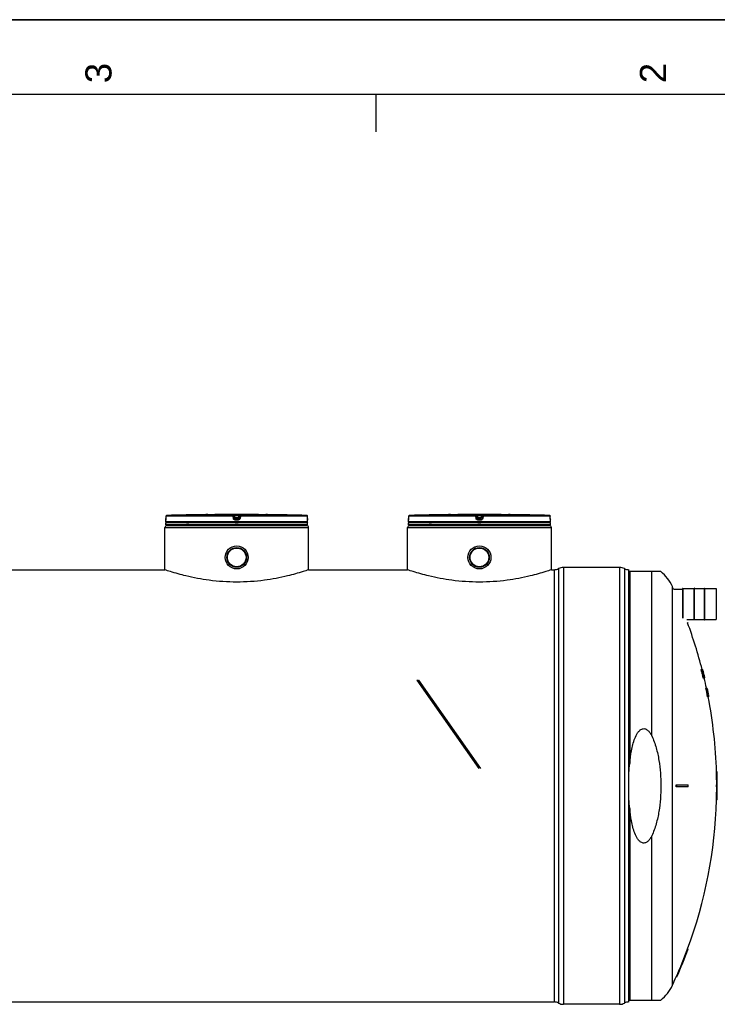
# Model space of a CAD drawing. Header units: millimetres. Extents: x 0 to 594, y 0 to 420.
# Tile 29 of 42: x 398 to 491, y 288 to 420. Entities that reach past the tile are written whole.
import ezdxf

# ---------------------------------------------------------------- set-up
doc = ezdxf.new("R2010")
doc.units = ezdxf.units.MM
doc.header["$LTSCALE"] = 32.67
doc.layers.get('0').update_dxf_attribs({"linetype": 'CONTINUOUS'})
for name, color, linetype in [('01_GLOBAL', 7, 'CONTINUOUS'), ('AXES_REF', 7, 'CONTINUOUS'), ('SURFACES', 7, 'CONTINUOUS')]:
    doc.layers.add(name, color=color, linetype=linetype)
doc.styles.add('TEXTSTYLE_2', font='arial.ttf')

# ---------------------------------------------------------------- blocks, each defined once
blk = doc.blocks.new('MARGEA2_BL0', base_point=(296.99996, 210.000076))
at = {"color": 7, "linetype": 'Continuous'}
for p, q in [((594, 420), (-0.000082, 420)), ((594.000002, 420.000076), (0.000002, 420.000076)), ((594.000002, 420.000076), (0.000002, 420.000076)), ((584.000002, 410.000076), (10.000002, 410.000076)), ((445.500002, 410.000076), (445.500002, 405.000076))]:
    blk.add_line(p, q, dxfattribs=at)
at = {"color": 5, "linetype": 'Continuous', "style": 'TEXTSTYLE_2', "oblique": 0.00001872}
for s, p in [('3', (410.125002, 411.500076)), ('2', (484.375002, 411.500076))]:
    blk.add_text(s, height=3.5, rotation=90, dxfattribs=at).set_placement(p)

msp = doc.modelspace()

# ---------------------------------------------------------------- linework, layer by layer
at = {"color": 7, "linetype": 'Continuous'}
for p, q in [((0, 420), (594, 420)), ((417.41, 353.53), (417.4, 353.25)), ((417.4, 353.25), (417.4, 353.22)), ((417.4, 353.22), (417.4, 353.2)), ((417.4, 353.2), (417.4, 353.18)), ((423.01, 353.75), (422.76, 353.75)), ((423.01, 353.75), (423.01, 353.75)), ((423.01, 353.75), (423.01, 353.75)), ((431.02, 353.75), (430.77, 353.75)), ((430.77, 353.75), (430.77, 353.75)), ((436.38, 353.23), (436.38, 353.53)), ((436.38, 353.21), (436.38, 353.24)), ((436.38, 353.19), (436.38, 353.22)), ((436.38, 353.17), (436.38, 353.2)), ((449.91, 353.53), (449.9, 353.25)), ((449.9, 353.25), (449.9, 353.22)), ((449.9, 353.22), (449.9, 353.2)), ((455.51, 353.75), (455.26, 353.75)), ((455.51, 353.75), (455.51, 353.75)), ((455.51, 353.75), (455.51, 353.75)), ((463.52, 353.75), (463.27, 353.75)), ((463.27, 353.75), (463.27, 353.75)), ((468.88, 353.23), (468.88, 353.53)), ((468.88, 353.21), (468.88, 353.24)), ((468.88, 353.19), (468.88, 353.22)), ((468.88, 353.17), (468.88, 353.2)), ((417.39, 352.78), (417.39, 353.03)), ((436.39, 352.65), (417.39, 352.65)), ((417.39, 352.4), (417.39, 352.65)), ((436.39, 352.4), (417.39, 352.4)), ((417.4, 353.18), (417.4, 353.16)), ((417.4, 353.16), (417.4, 353.15)), ((417.4, 353.15), (417.4, 353.13)), ((417.4, 353.13), (417.4, 353.11)), ((417.4, 353.11), (417.4, 353.1)), ((417.4, 353.1), (417.4, 353.09)), ((417.4, 353.09), (417.4, 353.08)), ((417.4, 353.08), (417.4, 353.07)), ((417.44, 352.65), (417.44, 352.66)), ((417.52, 352.28), (417.52, 352.4)), ((417.52, 352.28), (436.27, 352.28)), ((436.27, 352.28), (436.27, 352.4)), ((436.34, 352.65), (436.34, 352.66)), ((436.38, 353.15), (436.38, 353.17)), ((436.38, 353.13), (436.38, 353.15)), ((436.39, 353.11), (436.38, 353.13)), ((436.39, 353.1), (436.39, 353.12)), ((436.39, 353.09), (436.39, 353.1)), ((436.39, 353.06), (436.39, 353.09)), ((436.39, 353.06), (436.39, 353.06)), ((436.39, 352.78), (436.39, 353.03)), ((436.39, 352.4), (436.39, 352.65)), ((449.89, 352.78), (449.89, 353.03)), ((468.89, 352.65), (449.89, 352.65)), ((449.89, 352.4), (449.89, 352.65)), ((468.89, 352.4), (449.89, 352.4)), ((449.9, 353.17), (449.9, 353.15)), ((449.9, 353.15), (449.9, 353.14)), ((449.9, 353.14), (449.9, 353.12)), ((449.9, 353.12), (449.9, 353.11)), ((449.9, 353.11), (449.9, 353.09)), ((449.9, 353.09), (449.9, 353.08)), ((449.9, 353.08), (449.9, 353.07)), ((449.94, 352.65), (449.94, 352.66)), ((450.02, 352.28), (450.02, 352.4)), ((450.02, 352.28), (468.77, 352.28)), ((468.77, 352.28), (468.77, 352.4)), ((468.84, 352.65), (468.84, 352.66)), ((468.88, 353.15), (468.88, 353.17)), ((468.88, 353.13), (468.88, 353.15)), ((468.89, 353.11), (468.88, 353.13)), ((468.89, 353.1), (468.89, 353.12)), ((468.89, 353.09), (468.89, 353.1)), ((468.89, 353.06), (468.89, 353.09)), ((468.89, 353.06), (468.89, 353.06)), ((468.89, 352.78), (468.89, 353.03)), ((468.89, 352.4), (468.89, 352.65)), ((478.14, 346.69), (470.64, 346.69)), ((347.89, 346.38), (417.27, 346.38)), ((436.52, 346.38), (449.77, 346.38)), ((469.02, 346.38), (469.39, 346.38)), ((479.39, 288.53), (479.39, 346.38)), ((483.67, 346.14), (479.39, 346.14)), ((485.39, 343.8), (486.59, 343.8)), ((486.59, 343.87), (486.59, 339.88)), ((486.61, 343.88), (488.13, 343.88)), ((488.18, 343.93), (488.13, 343.93)), ((488.13, 339.66), (488.13, 343.93)), ((488.18, 339.66), (488.18, 343.93)), ((488.18, 343.88), (489.51, 343.88)), ((489.51, 343.93), (489.56, 343.93)), ((489.51, 339.66), (489.51, 343.93)), ((489.56, 339.66), (489.56, 343.93)), ((489.56, 343.88), (491.08, 343.88)), ((491.09, 343.87), (491.09, 339.72)), ((487.18, 339.71), (488.13, 339.71)), ((487.34, 339.26), (487.26, 339.26)), ((488.18, 339.66), (488.13, 339.66)), ((488.18, 339.71), (489.51, 339.71)), ((489.51, 339.66), (489.56, 339.66)), ((489.56, 339.71), (491.08, 339.71)), ((489.09, 333.01), (489.29, 333.01)), ((489.09, 332.99), (489.17, 332.99)), ((489.1, 332.94), (489.18, 332.94)), ((489.12, 332.85), (489.2, 332.85)), ((489.14, 332.75), (489.12, 332.85)), ((489.14, 332.75), (489.22, 332.75)), ((489.16, 332.65), (489.24, 332.65)), ((489.19, 332.56), (489.16, 332.65)), ((489.19, 332.99), (489.23, 332.99)), ((489.19, 332.56), (489.27, 332.56)), ((489.22, 332.75), (489.2, 332.85)), ((489.21, 332.94), (489.24, 332.94)), ((489.22, 332.87), (489.21, 332.87)), ((489.21, 332.85), (489.23, 332.85)), ((489.23, 332.85), (489.22, 332.85)), ((489.22, 332.8), (489.24, 332.8)), ((489.22, 332.8), (489.23, 332.75)), ((489.22, 332.46), (489.3, 332.46)), ((489.23, 333.01), (489.23, 333.01)), ((489.24, 332.8), (489.23, 332.85)), ((489.23, 332.75), (489.28, 332.75)), ((489.23, 332.75), (489.23, 332.73)), ((489.24, 332.85), (489.26, 332.85)), ((489.24, 332.82), (489.26, 332.75)), ((489.25, 332.75), (489.24, 332.8)), ((489.27, 332.56), (489.24, 332.65)), ((489.24, 332.41), (489.31, 332.41)), ((489.25, 332.68), (489.26, 332.61)), ((489.25, 332.65), (489.3, 332.65)), ((489.25, 332.39), (489.34, 332.39)), ((489.27, 332.87), (489.26, 332.87)), ((489.28, 332.75), (489.26, 332.85)), ((489.26, 332.75), (489.26, 332.75)), ((489.27, 332.92), (489.27, 332.89)), ((489.27, 332.89), (489.3, 332.89)), ((489.27, 332.89), (489.28, 332.87)), ((489.27, 332.86), (489.27, 332.87)), ((489.28, 332.85), (489.27, 332.86)), ((489.27, 332.85), (489.28, 332.85)), ((489.27, 332.37), (489.35, 332.37)), ((489.27, 332.2), (489.36, 332.2)), ((489.3, 332.1), (489.27, 332.2)), ((489.28, 332.99), (489.29, 332.99)), ((489.28, 332.87), (489.28, 332.87)), ((489.28, 332.87), (489.29, 332.82)), ((489.29, 332.8), (489.28, 332.85)), ((489.28, 332.85), (489.28, 332.85)), ((489.28, 332.8), (489.29, 332.8)), ((489.28, 332.8), (489.29, 332.75)), ((489.28, 332.56), (489.33, 332.56)), ((489.28, 332.32), (489.36, 332.32)), ((489.3, 332.25), (489.28, 332.32)), ((489.29, 332.82), (489.31, 332.75)), ((489.31, 332.75), (489.29, 332.8)), ((489.29, 332.75), (489.31, 332.75)), ((489.29, 332.75), (489.29, 332.73)), ((489.29, 332.53), (489.3, 332.53)), ((489.3, 332.94), (489.31, 332.94)), ((489.31, 332.89), (489.3, 332.89)), ((489.3, 332.68), (489.32, 332.61)), ((489.33, 332.56), (489.3, 332.65)), ((489.3, 332.25), (489.38, 332.25)), ((489.32, 332.9), (489.31, 332.94)), ((489.31, 332.85), (489.33, 332.85)), ((489.31, 332.75), (489.31, 332.75)), ((489.33, 332.85), (489.32, 332.9)), ((489.35, 332.75), (489.33, 332.85)), ((489.33, 332.46), (489.36, 332.46)), ((489.34, 332.8), (489.36, 332.73)), ((489.34, 332.75), (489.35, 332.75)), ((489.34, 332.41), (489.37, 332.41)), ((489.35, 332.53), (489.35, 332.53)), ((489.35, 332.39), (489.39, 332.39)), ((489.37, 332.1), (489.35, 332.2)), ((489.36, 332.73), (489.38, 332.63)), ((489.36, 332.63), (489.38, 332.63)), ((489.36, 332.37), (489.4, 332.37)), ((489.36, 332.37), (489.38, 332.27)), ((489.38, 332.25), (489.36, 332.32)), ((489.36, 332.2), (489.38, 332.13)), ((489.36, 332.17), (489.4, 332.17)), ((489.37, 332.32), (489.41, 332.32)), ((489.39, 332.25), (489.43, 332.25)), ((489.4, 332.2), (489.42, 332.2)), ((489.41, 332.1), (489.4, 332.17)), ((489.41, 332.37), (489.43, 332.27)), ((489.43, 332.25), (489.41, 332.32)), ((489.42, 332.15), (489.41, 332.2)), ((489.41, 332.15), (489.43, 332.06)), ((489.42, 332.41), (489.43, 332.41)), ((489.42, 332.2), (489.43, 332.16)), ((489.42, 332.17), (489.45, 332.17)), ((489.44, 332.1), (489.42, 332.15)), ((489.42, 332.15), (489.42, 332.15)), ((489.43, 332.16), (489.44, 332.13)), ((489.45, 332.29), (489.46, 332.29)), ((489.45, 332.27), (489.47, 332.27)), ((489.46, 332.1), (489.45, 332.17)), ((489.46, 332.15), (489.48, 332.06)), ((489.47, 332.27), (489.49, 332.17)), ((489.48, 332.15), (489.5, 332.15)), ((489.49, 332.17), (489.51, 332.1)), ((489.52, 332.06), (489.5, 332.15)), ((451.01, 331.62), (451.22, 331.62)), ((451.01, 331.62), (459.3, 319.77)), ((451.22, 331.62), (459.52, 319.77)), ((489.3, 332.1), (489.37, 332.1)), ((489.33, 331.98), (489.41, 331.98)), ((489.35, 331.91), (489.43, 331.91)), ((489.37, 331.89), (489.56, 331.89)), ((489.38, 332.1), (489.41, 332.1)), ((489.4, 332.06), (489.42, 332.06)), ((489.41, 332.03), (489.42, 332.03)), ((489.42, 332.1), (489.44, 332.1)), ((489.44, 332.1), (489.46, 332.1)), ((489.45, 332.06), (489.44, 332.1)), ((489.47, 331.98), (489.45, 332.06)), ((489.45, 331.98), (489.47, 331.98)), ((489.46, 332.06), (489.47, 332.06)), ((489.46, 331.91), (489.49, 331.91)), ((489.47, 332.04), (489.47, 332.06)), ((489.48, 332.03), (489.47, 332.04)), ((489.47, 332.03), (489.48, 332.03)), ((489.5, 332.06), (489.52, 332.06)), ((489.53, 331.96), (489.55, 331.96)), ((489.54, 331.91), (489.56, 331.91)), ((489.72, 330.51), (489.87, 330.51)), ((489.86, 330.37), (489.83, 330.37)), ((489.86, 330.49), (489.87, 330.49)), ((489.87, 330.51), (489.87, 330.51)), ((489.87, 330.49), (489.88, 330.49)), ((489.87, 330.49), (489.87, 330.49)), ((489.87, 330.44), (489.88, 330.44)), ((489.89, 330.37), (489.87, 330.37)), ((489.88, 330.42), (489.88, 330.44)), ((489.88, 330.42), (489.89, 330.37)), ((489.89, 330.41), (489.88, 330.42)), ((489.88, 330.35), (489.89, 330.35)), ((489.89, 330.44), (489.89, 330.42)), ((489.89, 330.42), (489.89, 330.41)), ((489.89, 330.41), (489.9, 330.39)), ((489.89, 330.39), (489.89, 330.39)), ((489.9, 330.38), (489.89, 330.39)), ((489.89, 330.37), (489.89, 330.37)), ((489.89, 330.37), (489.89, 330.37)), ((489.89, 330.37), (489.9, 330.32)), ((489.9, 330.3), (489.89, 330.35)), ((489.89, 330.3), (489.9, 330.3)), ((489.9, 330.39), (489.9, 330.38)), ((489.9, 330.38), (489.9, 330.36)), ((489.9, 330.37), (489.9, 330.38)), ((489.9, 330.37), (489.9, 330.37)), ((489.9, 330.36), (489.9, 330.37)), ((489.9, 330.37), (489.9, 330.37)), ((489.91, 330.33), (489.9, 330.36)), ((489.9, 330.35), (489.9, 330.35)), ((489.9, 330.33), (489.9, 330.35)), ((489.91, 330.31), (489.9, 330.33)), ((489.9, 330.32), (489.92, 330.25)), ((489.92, 330.23), (489.9, 330.3)), ((489.9, 330.23), (489.92, 330.23)), ((489.9, 330.06), (489.92, 330.06)), ((489.91, 330.33), (489.91, 330.32)), ((489.91, 330.32), (489.91, 330.33)), ((489.91, 330.32), (489.91, 330.32)), ((489.91, 330.32), (489.91, 330.32)), ((489.91, 330.32), (489.91, 330.31)), ((489.91, 330.31), (489.91, 330.32)), ((489.91, 330.32), (489.91, 330.32)), ((489.91, 330.32), (489.91, 330.32)), ((489.91, 330.31), (489.92, 330.26)), ((489.92, 330.26), (489.91, 330.31)), ((489.92, 330.25), (489.91, 330.31)), ((489.91, 330.18), (489.93, 330.18)), ((489.92, 330.26), (489.92, 330.25)), ((489.93, 330.25), (489.92, 330.26)), ((489.92, 330.25), (489.93, 330.25)), ((489.92, 330.25), (489.92, 330.25)), ((489.93, 330.25), (489.93, 330.25)), ((489.93, 330.25), (489.93, 330.25)), ((489.93, 330.2), (489.94, 330.2)), ((489.94, 330.11), (489.93, 330.18)), ((489.93, 330.11), (489.94, 330.11)), ((489.95, 329.91), (489.93, 329.91)), ((489.95, 330.16), (489.94, 330.2)), ((489.94, 330.15), (489.95, 330.08)), ((489.95, 330.06), (489.94, 330.11)), ((489.94, 330.06), (489.95, 330.06)), ((489.94, 330.03), (489.95, 330.03)), ((489.95, 330.15), (489.95, 330.16)), ((489.96, 330.11), (489.95, 330.15)), ((489.95, 330.11), (489.96, 330.11)), ((489.95, 330.08), (489.96, 330.04)), ((489.96, 330.08), (489.96, 330.11)), ((489.97, 330.03), (489.96, 330.08)), ((489.96, 330.04), (489.96, 330.03)), ((489.96, 330.03), (489.96, 330.03)), ((489.96, 330.03), (489.97, 329.99)), ((489.97, 330.03), (489.98, 329.99)), ((489.98, 329.99), (489.97, 330.03)), ((489.97, 329.99), (489.97, 329.96)), ((489.97, 329.96), (489.98, 329.94)), ((489.98, 329.89), (489.97, 329.89)), ((489.98, 329.99), (489.98, 329.96)), ((489.98, 329.96), (489.98, 329.99)), ((489.98, 329.96), (489.99, 329.95)), ((489.99, 329.94), (489.98, 329.96)), ((489.98, 329.94), (489.99, 329.89)), ((489.98, 329.87), (489.99, 329.87)), ((489.99, 329.95), (489.99, 329.94)), ((489.99, 329.94), (490.01, 329.84)), ((490.01, 329.84), (489.99, 329.94)), ((489.99, 329.89), (489.99, 329.89)), ((489.99, 329.89), (489.99, 329.89)), ((489.99, 329.89), (490, 329.84)), ((490, 329.82), (489.99, 329.87)), ((489.99, 329.82), (490, 329.82)), ((490, 329.84), (490.01, 329.77)), ((490.02, 329.75), (490, 329.82)), ((490, 329.75), (490.02, 329.75)), ((490.01, 329.84), (490.02, 329.77)), ((490.02, 329.67), (490.03, 329.67)), ((490.04, 329.6), (490.03, 329.67)), ((490.03, 329.6), (490.04, 329.6)), ((490.04, 329.65), (490.05, 329.65)), ((490.04, 329.65), (490.06, 329.58)), ((490.04, 329.65), (490.05, 329.58)), ((490.06, 329.58), (490.04, 329.65)), ((490.05, 329.56), (490.04, 329.6)), ((490.04, 329.56), (490.05, 329.56)), ((490.04, 329.53), (490.06, 329.53)), ((490.06, 329.59), (490.05, 329.65)), ((490.05, 329.58), (490.06, 329.53)), ((490.06, 329.58), (490.06, 329.59)), ((490.06, 329.58), (490.06, 329.58)), ((490.07, 329.52), (490.06, 329.58)), ((490.06, 329.58), (490.06, 329.58)), ((490.06, 329.58), (490.07, 329.51)), ((490.07, 329.51), (490.06, 329.58)), ((490.06, 329.53), (490.06, 329.53)), ((490.06, 329.53), (490.07, 329.48)), ((490.06, 329.51), (490.07, 329.51)), ((490.08, 329.51), (490.07, 329.52)), ((490.07, 329.51), (490.08, 329.51)), ((489.95, 329.39), (490.1, 329.39)), ((491.21, 319.33), (491.14, 319.33)), ((485.74, 317.58), (487.34, 317.58)), ((487.34, 317.33), (485.74, 317.33)), ((491.14, 317.58), (491.24, 317.58)), ((491.24, 317.33), (491.14, 317.33)), ((491.21, 315.58), (491.14, 315.58)), ((487.34, 295.64), (487.26, 295.64)), ((485.82, 291.89), (485.74, 291.89)), ((479.39, 288.76), (483.67, 288.76)), ((478.14, 288.21), (470.64, 288.21))]:
    msp.add_line(p, q, dxfattribs=at)
at = {"color": 9, "linetype": 'Continuous'}
for p, q in [((417.41, 353.53), (417.4, 353.25)), ((417.4, 353.25), (417.4, 353.25)), ((426.4, 353.53), (417.41, 353.53)), ((417.41, 353.53), (417.41, 353.53)), ((426.41, 353.65), (417.53, 353.65)), ((426.44, 353.25), (426.4, 353.53)), ((426.41, 353.65), (426.41, 353.75)), ((426.53, 353.54), (426.53, 353.64)), ((426.57, 353.36), (426.53, 353.64)), ((426.57, 353.26), (426.53, 353.54)), ((426.57, 353.36), (426.57, 353.26)), ((426.57, 353.36), (426.57, 353.35)), ((426.66, 353.75), (426.66, 353.63)), ((426.66, 353.75), (426.89, 353.75)), ((427.13, 353.63), (426.66, 353.63)), ((426.69, 353.38), (426.66, 353.63)), ((427.1, 353.38), (426.69, 353.38)), ((426.69, 353.38), (426.69, 353.15)), ((427.1, 353.25), (426.69, 353.25)), ((426.69, 353.25), (426.69, 353.25)), ((426.89, 353.75), (427.13, 353.75)), ((427.13, 353.63), (427.1, 353.38)), ((427.1, 353.15), (427.1, 353.38)), ((427.1, 353.25), (427.1, 353.25)), ((427.13, 353.75), (427.13, 353.63)), ((427.25, 353.64), (427.22, 353.36)), ((427.25, 353.54), (427.22, 353.26)), ((427.22, 353.26), (427.22, 353.36)), ((427.22, 353.36), (427.22, 353.35)), ((427.25, 353.64), (427.25, 353.54)), ((427.39, 353.53), (427.35, 353.25)), ((427.38, 353.75), (427.38, 353.65)), ((436.26, 353.65), (427.38, 353.65)), ((436.38, 353.53), (427.39, 353.53)), ((430.77, 353.75), (430.77, 353.75)), ((436.38, 353.53), (436.38, 353.53)), ((436.38, 353.25), (436.38, 353.53)), ((436.38, 353.25), (436.38, 353.25)), ((449.91, 353.53), (449.9, 353.25)), ((449.9, 353.25), (449.9, 353.25)), ((458.9, 353.53), (449.91, 353.53)), ((449.91, 353.53), (449.91, 353.53)), ((458.91, 353.65), (450.03, 353.65)), ((458.94, 353.25), (458.9, 353.53)), ((458.91, 353.65), (458.91, 353.75)), ((459.03, 353.54), (459.03, 353.64)), ((459.07, 353.36), (459.03, 353.64)), ((459.07, 353.26), (459.03, 353.54)), ((459.07, 353.36), (459.07, 353.26)), ((459.07, 353.36), (459.07, 353.35)), ((459.16, 353.75), (459.16, 353.63)), ((459.16, 353.75), (459.39, 353.75)), ((459.63, 353.63), (459.16, 353.63)), ((459.19, 353.38), (459.16, 353.63)), ((459.6, 353.38), (459.19, 353.38)), ((459.19, 353.38), (459.19, 353.15)), ((459.6, 353.25), (459.19, 353.25)), ((459.19, 353.25), (459.19, 353.25)), ((459.39, 353.75), (459.63, 353.75)), ((459.63, 353.63), (459.6, 353.38)), ((459.6, 353.15), (459.6, 353.38)), ((459.6, 353.25), (459.6, 353.25)), ((459.63, 353.75), (459.63, 353.63)), ((459.75, 353.64), (459.72, 353.36)), ((459.75, 353.54), (459.72, 353.26)), ((459.72, 353.26), (459.72, 353.36)), ((459.72, 353.36), (459.72, 353.35)), ((459.75, 353.64), (459.75, 353.54)), ((459.89, 353.53), (459.85, 353.25)), ((459.88, 353.75), (459.88, 353.65)), ((468.76, 353.65), (459.88, 353.65)), ((468.88, 353.53), (459.89, 353.53)), ((463.27, 353.75), (463.27, 353.75)), ((468.88, 353.53), (468.88, 353.53)), ((468.88, 353.25), (468.88, 353.53)), ((468.88, 353.25), (468.88, 353.25)), ((417.4, 353.03), (417.39, 353.03)), ((436.39, 352.78), (417.39, 352.78)), ((417.44, 352.66), (417.48, 352.66)), ((420.15, 352.66), (420.49, 352.66)), ((426.89, 353.15), (426.69, 353.15)), ((426.89, 353.03), (426.69, 353.03)), ((426.69, 352.66), (427.09, 352.66)), ((427.1, 353.15), (426.89, 353.15)), ((427.1, 353.03), (426.89, 353.03)), ((436.3, 352.66), (436.34, 352.66)), ((436.39, 353.03), (436.39, 353.03)), ((449.9, 353.03), (449.89, 353.03)), ((468.89, 352.78), (449.89, 352.78)), ((449.94, 352.66), (449.98, 352.66)), ((452.65, 352.66), (452.99, 352.66)), ((459.39, 353.15), (459.19, 353.15)), ((459.39, 353.03), (459.19, 353.03)), ((459.19, 352.66), (459.59, 352.66)), ((459.6, 353.15), (459.39, 353.15)), ((459.6, 353.03), (459.39, 353.03)), ((468.8, 352.66), (468.84, 352.66)), ((468.89, 353.03), (468.89, 353.03)), ((470.64, 346.69), (470.64, 288.21)), ((478.14, 346.69), (478.14, 288.21)), ((469.39, 346.38), (469.39, 288.53)), ((469.98, 346.52), (469.98, 288.38)), ((478.81, 346.52), (478.81, 288.38)), ((479.52, 346.14), (479.52, 320.46)), ((482.46, 324.14), (482.46, 346.14)), ((486.61, 343.88), (486.61, 339.88)), ((491.08, 343.88), (491.08, 339.71)), ((479.52, 314.44), (479.52, 288.76)), ((482.46, 288.76), (482.46, 310.76))]:
    msp.add_line(p, q, dxfattribs=at)
at = {"color": 7, "linetype": 'Continuous'}
for points in [[(449.9, 353.2), (449.9, 353.18), (449.9, 353.17)], [(417.4, 353.07), (417.4, 353.06), (417.4, 353.06), (417.4, 353.06), (417.4, 353.05), (417.4, 353.05), (417.4, 353.05), (417.4, 353.05)], [(436.39, 353.05), (436.39, 353.05), (436.39, 353.05), (436.39, 353.05), (436.39, 353.05), (436.39, 353.05), (436.39, 353.05), (436.39, 353.05), (436.39, 353.06)], [(449.9, 353.07), (449.9, 353.06), (449.9, 353.06), (449.9, 353.06), (449.9, 353.05), (449.9, 353.05), (449.9, 353.05), (449.9, 353.05)], [(468.89, 353.05), (468.89, 353.05), (468.89, 353.05), (468.89, 353.05), (468.89, 353.05), (468.89, 353.05), (468.89, 353.05), (468.89, 353.05), (468.89, 353.06)]]:
    msp.add_lwpolyline(points, dxfattribs=at)
for centre, radius in [((426.89, 348.03), 1.54), ((426.89, 348.03), 1.32), ((459.39, 348.03), 1.54), ((459.39, 348.03), 1.32)]:
    msp.add_circle(centre, radius, dxfattribs=at)
at = {"color": 9, "linetype": 'Continuous'}
for centre, radius, start, end in [((413.13, 353.27), 4.28, 357.8524, 359.726), ((417.53, 353.52), 0.13, 106.6749, 112.0212), ((417.53, 353.52), 0.13, 112.0165, 113.769), ((417.53, 353.53), 0.127, 102.7775, 106.6743), ((417.53, 353.53), 0.125, 99.3134, 102.7775), ((417.53, 353.53), 0.119, 91.5404, 99.3514), ((427.96, 343.21), 10.25, 97.1207, 97.4697), ((425.82, 343.21), 10.25, 82.5303, 82.8793), ((436.26, 353.53), 0.119, 80.773, 88.4616), ((436.26, 353.53), 0.124, 79.0843, 80.8147), ((436.25, 353.53), 0.127, 73.5209, 79.0707), ((436.25, 353.52), 0.13, 65.3471, 71.9745), ((436.25, 353.52), 0.129, 71.9797, 73.5335), ((436.25, 353.52), 0.129, 58.802, 65.3574), ((440.72, 353.27), 4.34, 180.2832, 182.0532), ((445.63, 353.27), 4.28, 357.8524, 359.726), ((450.03, 353.52), 0.13, 106.6749, 112.0212), ((450.03, 353.52), 0.13, 112.0165, 113.769), ((450.03, 353.53), 0.127, 102.7775, 106.6743), ((450.03, 353.53), 0.125, 99.3134, 102.7775), ((450.03, 353.53), 0.119, 91.5404, 99.3514), ((460.46, 343.21), 10.25, 97.1207, 97.4697), ((458.32, 343.21), 10.25, 82.5303, 82.8793), ((468.76, 353.53), 0.119, 80.773, 88.4616), ((468.76, 353.53), 0.124, 79.0843, 80.8147), ((468.75, 353.53), 0.127, 73.5209, 79.0707), ((468.75, 353.52), 0.13, 65.3471, 71.9745), ((468.75, 353.52), 0.129, 71.9797, 73.5335), ((468.75, 353.52), 0.129, 58.802, 65.3574), ((473.22, 353.27), 4.34, 180.2832, 182.0532)]:
    msp.add_arc(centre, radius, start, end, dxfattribs=at)
at = {"color": 7, "linetype": 'Continuous'}
for centre, radius, start, end in [((426.89, -7.29), 361.07, 90.6555, 91.4864), ((426.89, -7.29), 361.06, 89.3842, 90.6158), ((426.69, 353.38), 0.128, 194.2514, 207.6086), ((426.69, 353.38), 0.122, 191.0823, 194.1887), ((426.69, 353.38), 0.129, 207.5628, 214.2521), ((427.09, 353.38), 0.129, 325.8327, 332.443), ((427.09, 353.38), 0.128, 332.399, 345.5782), ((427.1, 353.38), 0.122, 345.6375, 348.9197), ((426.89, -7.29), 361.06, 88.5136, 89.3445), ((459.39, -7.29), 361.07, 90.6555, 91.4864), ((459.39, -7.29), 361.06, 89.3842, 90.6158), ((459.19, 353.38), 0.128, 194.2514, 207.6086), ((459.19, 353.38), 0.122, 191.0823, 194.1887), ((459.19, 353.38), 0.129, 207.5628, 214.2521), ((459.59, 353.38), 0.129, 325.8327, 332.443), ((459.59, 353.38), 0.128, 332.399, 345.5782), ((459.6, 353.38), 0.122, 345.6375, 348.9197), ((459.39, -7.29), 361.06, 88.5136, 89.3445), ((417.52, 353.03), 0.125, 162.8745, 180), ((417.52, 352.78), 0.125, 180, 235.7356), ((417.48, 352.66), 0.0325, 148.6217, 180), ((436.27, 352.78), 0.125, 304.2644, 360), ((436.31, 352.66), 0.0325, 0, 31.3783), ((436.27, 353.03), 0.125, 0, 17.1275), ((450.02, 353.03), 0.125, 162.8745, 180), ((450.02, 352.78), 0.125, 180, 235.7356), ((449.98, 352.66), 0.0325, 148.6217, 180), ((468.77, 352.78), 0.125, 304.2644, 360), ((468.81, 352.66), 0.0325, 0, 31.3783), ((468.77, 353.03), 0.125, 0, 17.1275), ((470.64, 345.28), 1.41, 90, 118.0725), ((478.14, 345.28), 1.41, 61.9275, 90), ((469.39, 347.63), 1.25, 270, 298.0725), ((479.39, 347.63), 1.25, 241.9275, 270), ((480.02, 341.7), 5.75, 25.0919, 50.5103), ((428.23, 317.45), 62.93, 24.7472, 25.0919), ((486.61, 343.87), 0.0125, 90, 180), ((491.08, 343.87), 0.0125, 0, 90), ((428.23, 317.45), 62.93, 14.3168, 20.2792), ((491.08, 339.72), 0.0125, 270, 360), ((485.37, 332.96), 3.73, 0.3691, 0.7373), ((476.34, 331.32), 12.86, 7.2411, 7.4562), ((457.49, 326.91), 32.18, 10.6273, 10.8009), ((428.23, 317.45), 62.8, 14.0098, 14.0998), ((485.44, 332.96), 3.73, 0.3686, 0.7363), ((476.4, 331.32), 12.88, 7.232, 7.4468), ((486.06, 331.3), 3.56, 28.3307, 28.7693), ((457.53, 326.91), 32.21, 10.6141, 10.7874), ((465.18, 325.05), 25.29, 18.1274, 18.2986), ((456.67, 322.38), 34.08, 17.2097, 17.3783), ((448.47, 320.89), 42.49, 16.3073, 16.4419), ((482.85, 332.42), 6.38, 3.8503, 4.0659), ((469.57, 329.7), 19.89, 8.9442, 9.0838), ((481.87, 329.73), 7.99, 23.0232, 23.162), ((428.23, 317.45), 62.88, 13.9927, 14.0826), ((475.27, 327.25), 14.89, 20.2756, 20.4721), ((485.47, 332.71), 3.77, 4.2407, 4.606), ((486.31, 331.66), 3.22, 24.42, 24.8099), ((476.35, 330.87), 13.05, 9.1254, 9.3384), ((428.23, 317.45), 62.89, 14.0131, 14.0581), ((465.4, 325.65), 24.95, 16.938, 17.1105), ((457.47, 326.36), 32.45, 11.5376, 11.7102), ((484.68, 330.16), 5.08, 25.969, 26.2695), ((428.23, 317.45), 62.98, 14.1947, 14.3071), ((482.84, 332.09), 6.47, 6.7297, 6.9433), ((468.46, 325.48), 22, 18.7749, 18.9067), ((484.75, 330.24), 5, 25.2426, 25.5464), ((469.5, 329.19), 20.11, 10.3488, 10.4875), ((456.71, 322.38), 34.11, 17.1891, 17.3575), ((468.57, 325.54), 21.8, 18.1065, 18.2389), ((428.23, 317.45), 63, 14.1896, 14.3019), ((428.23, 317.45), 62.94, 13.9792, 14.069), ((481.91, 329.37), 8.03, 23.1983, 23.3843), ((486.71, 332.37), 2.66, 13.4655, 13.996), ((476.07, 329.7), 13.63, 13.7457, 13.953), ((428.23, 317.45), 62.94, 14.0001, 14.0451), ((428.23, 317.45), 62.99, 13.2501, 14.1914), ((428.23, 317.45), 62.99, 13.2508, 14.1922), ((486.2, 330.87), 3.52, 27.8497, 28.2912), ((475.33, 327.26), 14.9, 20.252, 20.4483), ((428.23, 317.45), 62.84, 13.5739, 13.6188), ((475.44, 327.53), 14.74, 19.5642, 19.7618), ((484.75, 330.17), 5.09, 25.9404, 26.2407), ((485.38, 331.89), 4.06, 13.5744, 13.9218), ((468.7, 326.07), 21.63, 17.4464, 17.5793), ((469.19, 327.85), 20.75, 13.7935, 13.9296), ((456.88, 322.97), 33.83, 16.2857, 16.4547), ((456.84, 322.7), 33.93, 16.5589, 16.7276), ((482.19, 329.83), 7.65, 20.6805, 20.8722), ((484.82, 330.24), 5, 25.2146, 25.5182), ((430.36, 318.06), 60.79, 13.8637, 13.9799), ((486.44, 331.21), 3.2, 23.9143, 24.3845), ((468.62, 325.54), 21.82, 18.0851, 18.2174), ((475.7, 328.07), 14.37, 17.8128, 18.0135), ((475.61, 327.81), 14.51, 18.5121, 18.7115), ((485.02, 330.56), 4.73, 22.7068, 23.0214), ((428.23, 317.45), 63.01, 13.6043, 13.9405), ((428.23, 317.45), 63.01, 13.6045, 13.9407), ((457, 323.29), 33.65, 15.6537, 15.823), ((428.23, 317.45), 62.92, 13.5109, 13.623), ((428.23, 317.45), 62.92, 13.535, 13.6022), ((456.83, 322.24), 34.02, 16.7742, 16.9006), ((485.08, 330.62), 4.66, 21.9466, 22.2643), ((468.85, 326.13), 21.47, 16.7503, 16.8838), ((428.23, 317.45), 63.01, 13.6273, 13.7393), ((428.23, 317.45), 63, 13.6282, 13.7402), ((428.23, 317.45), 62.97, 13.5008, 13.6128), ((428.23, 317.45), 62.96, 13.5243, 13.5916), ((457, 322.83), 33.75, 15.869, 15.9958), ((430.37, 317.88), 60.82, 13.5656, 13.6816), ((443.05, 319.17), 48.02, 15.475, 15.6232), ((471.27, 325.73), 19.11, 18.8666, 19.0943), ((486.22, 330.18), 3.58, 28.462, 28.8983), ((443.07, 319.17), 48.07, 15.4564, 15.6045), ((484.84, 329.83), 5.07, 25.7765, 26.0771), ((469.72, 329.03), 19.93, 8.7399, 8.8792), ((471.33, 325.73), 19.13, 18.8445, 19.0719), ((485.68, 332.01), 3.75, 0.3302, 0.6964), ((457.68, 326.17), 32.29, 10.3301, 10.5028), ((486.29, 330.18), 3.58, 28.4317, 28.8677), ((476.63, 330.32), 12.92, 7.0545, 7.2684), ((469.65, 328.51), 20.14, 10.1428, 10.2812), ((485.11, 330.22), 4.72, 22.5388, 22.8536), ((487, 332.02), 2.46, 356.8698, 357.4277), ((471.58, 326.31), 18.76, 17.3733, 17.6032), ((457.61, 325.61), 32.51, 11.2537, 11.4258), ((486.54, 330.54), 3.25, 24.5431, 25.0078), ((428.23, 317.45), 62.93, 11.9795, 13.2622), ((476.58, 329.88), 13.09, 8.9423, 9.1545), ((469.33, 327.17), 20.77, 13.6157, 13.7516), ((487.05, 331.81), 2.46, 1.697, 2.2552), ((457.36, 324.2), 33.11, 13.5568, 13.7273), ((485.56, 331.07), 4.08, 13.6238, 13.9699), ((476.28, 328.7), 13.66, 13.5931, 13.7998), ((486.96, 331.26), 2.68, 13.5507, 14.0785), ((428.23, 317.45), 62.86, 10.947, 11.9933), ((428.23, 317.45), 62.94, 10.9338, 11.9788), ((428.23, 317.45), 62.97, 11.8385, 11.9721), ((428.23, 317.45), 62.94, 11.5547, 11.8439), ((428.23, 317.45), 62.98, 10.9266, 11.9709), ((487.15, 329.63), 2.84, 17.479, 17.9851), ((466.29, 324.85), 24.24, 13.2732, 13.4477), ((488.03, 330.05), 1.89, 13.558, 14.0877), ((488.56, 330.31), 1.33, 7.8437, 8.7151), ((476.77, 328.01), 13.33, 10.5242, 10.7335), ((428.23, 317.45), 62.98, 11.5253, 11.8366), ((476.65, 327.57), 13.54, 12.2449, 12.4523), ((457.83, 324.09), 32.67, 11.0422, 11.1561), ((487.36, 329.97), 2.56, 8.8928, 9.4346), ((483.06, 328.48), 7.08, 15.2277, 15.4284), ((469.88, 326.49), 20.39, 10.842, 10.9562), ((428.23, 317.45), 63, 11.6332, 11.7221), ((428.23, 317.45), 63, 11.6559, 11.7004), ((428.23, 317.45), 62.97, 11.4167, 11.55), ((428.23, 317.45), 63.01, 11.6759, 11.7203), ((428.23, 317.45), 62.94, 10.9326, 11.4212), ((483.43, 329.14), 6.58, 7.8294, 8.0397), ((428.23, 317.45), 62.98, 11.0589, 11.3919), ((483.17, 328.07), 7.05, 14.7902, 14.9914), ((461.42, 324.39), 29.1, 10.6547, 10.7991), ((428.23, 317.45), 63, 11.1668, 11.2778), ((461.45, 324.4), 29.07, 10.4142, 10.6547), ((461.88, 324.39), 28.65, 10.5929, 10.837), ((428.23, 317.45), 63, 11.1895, 11.2561), ((483.53, 328.69), 6.57, 7.3591, 7.5695), ((428.23, 317.45), 63, 10.9223, 11.0332), ((466.81, 325.55), 23.59, 9.4217, 9.5986), ((428.23, 317.45), 63.01, 10.9211, 11.032), ((428.23, 317.45), 62.93, 1.7073, 10.9344), ((487.59, 329.19), 2.5, 4.6175, 5.1673), ((428.23, 317.45), 62.93, 0.1138, 1.7073), ((428.23, 317.45), 63.01, 0.1137, 1.7052), ((428.23, 317.45), 57.51, 359.8755, 0.1245), ((428.23, 317.45), 57.59, 359.8756, 0.1244), ((428.23, 317.45), 59.11, 359.8788, 0.1212), ((428.23, 317.45), 62.91, 359.8861, 0.1139), ((428.23, 317.45), 62.93, 358.2927, 359.8862), ((428.23, 317.45), 62.98, 359.8863, 0.1137), ((428.23, 317.45), 63.01, 358.2948, 359.8863), ((428.23, 317.45), 62.93, 339.7208, 358.2927), ((428.23, 317.45), 62.93, 336.0348, 339.7208), ((428.23, 317.45), 63.01, 336.0651, 339.746), ((428.23, 317.45), 62.93, 334.9081, 336.0349), ((480.02, 293.2), 5.75, 309.4897, 334.9081), ((469.39, 287.28), 1.25, 61.9275, 90), ((470.64, 289.62), 1.41, 241.9275, 270), ((478.14, 289.62), 1.41, 270, 298.0725), ((479.39, 287.28), 1.25, 90, 118.0725)]:
    msp.add_arc(centre, radius, start, end, dxfattribs=at)
for points in [[(417.41, 353.53), (417.41, 353.59), (417.47, 353.65), (417.53, 353.65)], [(426.59, 353.31), (426.61, 353.27), (426.65, 353.25), (426.69, 353.25)], [(427.2, 353.31), (427.18, 353.27), (427.14, 353.25), (427.1, 353.25)], [(436.26, 353.65), (436.32, 353.65), (436.38, 353.59), (436.38, 353.53)], [(449.91, 353.53), (449.91, 353.59), (449.97, 353.65), (450.03, 353.65)], [(459.09, 353.31), (459.11, 353.27), (459.15, 353.25), (459.19, 353.25)], [(459.7, 353.31), (459.68, 353.27), (459.64, 353.25), (459.6, 353.25)], [(468.76, 353.65), (468.82, 353.65), (468.88, 353.59), (468.88, 353.53)], [(479.39, 319.21), (479.44, 319.62), (479.48, 320.04), (479.52, 320.46)], [(479.52, 314.44), (479.48, 314.86), (479.44, 315.28), (479.39, 315.69)]]:
    msp.add_open_spline(points, degree=3, dxfattribs=at)
at = {"color": 9, "linetype": 'Continuous'}
for points in [[(417.41, 353.53), (417.41, 353.57), (417.44, 353.62), (417.48, 353.64)], [(426.41, 353.75), (426.46, 353.75), (426.53, 353.7), (426.53, 353.64)], [(426.41, 353.65), (426.46, 353.65), (426.53, 353.6), (426.53, 353.54)], [(426.69, 353.15), (426.64, 353.15), (426.57, 353.21), (426.57, 353.26)], [(427.22, 353.26), (427.21, 353.21), (427.15, 353.15), (427.1, 353.15)], [(427.38, 353.75), (427.32, 353.75), (427.26, 353.7), (427.25, 353.64)], [(427.25, 353.54), (427.26, 353.6), (427.32, 353.65), (427.38, 353.65)], [(436.38, 353.53), (436.38, 353.57), (436.36, 353.61), (436.32, 353.63)], [(449.91, 353.53), (449.91, 353.57), (449.94, 353.62), (449.98, 353.64)], [(458.91, 353.75), (458.96, 353.75), (459.03, 353.7), (459.03, 353.64)], [(458.91, 353.65), (458.96, 353.65), (459.03, 353.6), (459.03, 353.54)], [(459.19, 353.15), (459.14, 353.15), (459.07, 353.21), (459.07, 353.26)], [(459.72, 353.26), (459.71, 353.21), (459.65, 353.15), (459.6, 353.15)], [(459.88, 353.75), (459.82, 353.75), (459.76, 353.7), (459.75, 353.64)], [(459.75, 353.54), (459.76, 353.6), (459.82, 353.65), (459.88, 353.65)], [(468.88, 353.53), (468.88, 353.57), (468.86, 353.61), (468.82, 353.63)]]:
    msp.add_open_spline(points, degree=3, dxfattribs=at)
for points, knots in [([(426.4, 353.53), (426.4, 353.56), (426.41, 353.59), (426.4, 353.65), (426.41, 353.65)], [0, 0, 0, 0, 0.696676, 1, 1, 1, 1]), ([(426.4, 353.53), (426.43, 353.53), (426.46, 353.55), (426.53, 353.53), (426.53, 353.54)], [0, 0, 0, 0, 0.702669, 1, 1, 1, 1]), ([(426.41, 353.75), (426.41, 353.76), (426.45, 353.75), (426.49, 353.76), (426.57, 353.75), (426.63, 353.75), (426.66, 353.75)], [0, 0, 0, 0, 0.075883, 0.292518, 0.617996, 1, 1, 1, 1]), ([(426.44, 353.25), (426.47, 353.25), (426.5, 353.24), (426.56, 353.27), (426.57, 353.26)], [0, 0, 0, 0, 0.703022, 1, 1, 1, 1]), ([(426.69, 353.03), (426.63, 353.03), (426.51, 353.07), (426.44, 353.19), (426.44, 353.25)], [0, 0, 0, 0, 0.499748, 1, 1, 1, 1]), ([(426.53, 353.64), (426.53, 353.65), (426.6, 353.62), (426.63, 353.63), (426.66, 353.63)], [0, 0, 0, 0, 0.294442, 1, 1, 1, 1]), ([(426.63, 353.37), (426.61, 353.37), (426.6, 353.36), (426.57, 353.37), (426.57, 353.36)], [0, 0, 0, 0, 0.731988, 1, 1, 1, 1]), ([(427.35, 353.25), (427.34, 353.19), (427.28, 353.07), (427.16, 353.03), (427.1, 353.03)], [0, 0, 0, 0, 0.498891, 1, 1, 1, 1]), ([(427.13, 353.75), (427.16, 353.75), (427.22, 353.75), (427.3, 353.76), (427.34, 353.74), (427.38, 353.76), (427.38, 353.75)], [0, 0, 0, 0, 0.378608, 0.701154, 0.919978, 1, 1, 1, 1]), ([(427.13, 353.63), (427.16, 353.63), (427.2, 353.64), (427.23, 353.64), (427.25, 353.65), (427.25, 353.64)], [0, 0, 0, 0, 0.693512, 0.916818, 1, 1, 1, 1]), ([(427.22, 353.36), (427.22, 353.37), (427.19, 353.36), (427.17, 353.37), (427.16, 353.37)], [0, 0, 0, 0, 0.268012, 1, 1, 1, 1]), ([(427.35, 353.25), (427.32, 353.25), (427.28, 353.24), (427.23, 353.27), (427.22, 353.26)], [0, 0, 0, 0, 0.703022, 1, 1, 1, 1]), ([(427.39, 353.53), (427.35, 353.53), (427.33, 353.55), (427.25, 353.53), (427.25, 353.54)], [0, 0, 0, 0, 0.702669, 1, 1, 1, 1]), ([(427.39, 353.53), (427.39, 353.56), (427.38, 353.59), (427.39, 353.65), (427.38, 353.65)], [0, 0, 0, 0, 0.696676, 1, 1, 1, 1]), ([(458.9, 353.53), (458.9, 353.56), (458.91, 353.59), (458.9, 353.65), (458.91, 353.65)], [0, 0, 0, 0, 0.696676, 1, 1, 1, 1]), ([(458.9, 353.53), (458.93, 353.53), (458.96, 353.55), (459.03, 353.53), (459.03, 353.54)], [0, 0, 0, 0, 0.702669, 1, 1, 1, 1]), ([(458.91, 353.75), (458.91, 353.76), (458.95, 353.75), (458.99, 353.76), (459.07, 353.75), (459.13, 353.75), (459.16, 353.75)], [0, 0, 0, 0, 0.075883, 0.292518, 0.617996, 1, 1, 1, 1]), ([(458.94, 353.25), (458.97, 353.25), (459, 353.24), (459.06, 353.27), (459.07, 353.26)], [0, 0, 0, 0, 0.703022, 1, 1, 1, 1]), ([(459.19, 353.03), (459.13, 353.03), (459.01, 353.07), (458.94, 353.19), (458.94, 353.25)], [0, 0, 0, 0, 0.499748, 1, 1, 1, 1]), ([(459.03, 353.64), (459.03, 353.65), (459.1, 353.62), (459.13, 353.63), (459.16, 353.63)], [0, 0, 0, 0, 0.294442, 1, 1, 1, 1]), ([(459.13, 353.37), (459.11, 353.37), (459.1, 353.36), (459.07, 353.37), (459.07, 353.36)], [0, 0, 0, 0, 0.731988, 1, 1, 1, 1]), ([(459.85, 353.25), (459.84, 353.19), (459.78, 353.07), (459.66, 353.03), (459.6, 353.03)], [0, 0, 0, 0, 0.498891, 1, 1, 1, 1]), ([(459.63, 353.75), (459.66, 353.75), (459.72, 353.75), (459.8, 353.76), (459.84, 353.74), (459.88, 353.76), (459.88, 353.75)], [0, 0, 0, 0, 0.378608, 0.701154, 0.919978, 1, 1, 1, 1]), ([(459.63, 353.63), (459.66, 353.63), (459.7, 353.64), (459.73, 353.64), (459.75, 353.65), (459.75, 353.64)], [0, 0, 0, 0, 0.693512, 0.916818, 1, 1, 1, 1]), ([(459.72, 353.36), (459.72, 353.37), (459.69, 353.36), (459.67, 353.37), (459.66, 353.37)], [0, 0, 0, 0, 0.268012, 1, 1, 1, 1]), ([(459.85, 353.25), (459.82, 353.25), (459.78, 353.24), (459.73, 353.27), (459.72, 353.26)], [0, 0, 0, 0, 0.703022, 1, 1, 1, 1]), ([(459.89, 353.53), (459.85, 353.53), (459.83, 353.55), (459.75, 353.53), (459.75, 353.54)], [0, 0, 0, 0, 0.702669, 1, 1, 1, 1]), ([(459.89, 353.53), (459.89, 353.56), (459.88, 353.59), (459.89, 353.65), (459.88, 353.65)], [0, 0, 0, 0, 0.696676, 1, 1, 1, 1]), ([(417.4, 353.11), (417.4, 353.09), (417.39, 353.07), (417.4, 353.03), (417.4, 353.03)], [0, 0, 0, 0, 0.737028, 1, 1, 1, 1]), ([(417.4, 353.03), (417.4, 353.03), (417.4, 353.04), (417.4, 353.05), (417.4, 353.05)], [0, 0, 0, 0, 0.497733, 1, 1, 1, 1]), ([(426.69, 353.03), (426.69, 353.06), (426.7, 353.1), (426.68, 353.14), (426.69, 353.15)], [0, 0, 0, 0, 0.697837, 1, 1, 1, 1]), ([(427.1, 353.03), (427.1, 353.06), (427.09, 353.1), (427.1, 353.14), (427.1, 353.15)], [0, 0, 0, 0, 0.697838, 1, 1, 1, 1]), ([(436.39, 353.03), (436.38, 353.03), (436.4, 353.07), (436.39, 353.09), (436.39, 353.11)], [0, 0, 0, 0, 0.262647, 1, 1, 1, 1]), ([(436.39, 353.03), (436.39, 353.03), (436.39, 353.04), (436.39, 353.05), (436.39, 353.05)], [0, 0, 0, 0, 0.497732, 1, 1, 1, 1]), ([(449.9, 353.11), (449.9, 353.09), (449.89, 353.07), (449.9, 353.03), (449.9, 353.03)], [0, 0, 0, 0, 0.737028, 1, 1, 1, 1]), ([(449.9, 353.03), (449.9, 353.03), (449.9, 353.04), (449.9, 353.05), (449.9, 353.05)], [0, 0, 0, 0, 0.497733, 1, 1, 1, 1]), ([(459.19, 353.03), (459.19, 353.06), (459.2, 353.1), (459.18, 353.14), (459.19, 353.15)], [0, 0, 0, 0, 0.697837, 1, 1, 1, 1]), ([(459.6, 353.03), (459.6, 353.06), (459.59, 353.1), (459.6, 353.14), (459.6, 353.15)], [0, 0, 0, 0, 0.697838, 1, 1, 1, 1]), ([(468.89, 353.03), (468.88, 353.03), (468.9, 353.07), (468.89, 353.09), (468.89, 353.11)], [0, 0, 0, 0, 0.262647, 1, 1, 1, 1]), ([(468.89, 353.03), (468.89, 353.03), (468.89, 353.04), (468.89, 353.05), (468.89, 353.05)], [0, 0, 0, 0, 0.497732, 1, 1, 1, 1])]:
    msp.add_open_spline(points, degree=3, knots=knots, dxfattribs=at)
at = {"color": 7, "linetype": 'Continuous'}
for points, knots in [([(436.52, 346.38), (436.27, 346.29), (435.34, 345.99), (433.38, 345.45), (430.42, 344.88), (426.89, 344.64), (423.37, 344.88), (420.4, 345.45), (418.45, 345.99), (417.51, 346.29), (417.27, 346.38)], [0, 0, 0, 0, 0.039616, 0.149703, 0.310916, 0.5, 0.689084, 0.850297, 0.960384, 1, 1, 1, 1]), ([(469.02, 346.38), (468.77, 346.29), (467.84, 345.99), (465.88, 345.45), (462.92, 344.88), (459.39, 344.64), (455.87, 344.88), (452.9, 345.45), (450.95, 345.99), (450.01, 346.29), (449.77, 346.38)], [0, 0, 0, 0, 0.039616, 0.149703, 0.310916, 0.5, 0.689084, 0.850297, 0.960384, 1, 1, 1, 1]), ([(479.52, 320.46), (479.57, 321.03), (479.68, 321.87), (479.92, 322.98), (480.17, 323.8), (480.47, 324.44), (480.83, 324.88), (481.14, 325.09), (481.42, 325.12), (481.7, 325.06), (482, 324.85), (482.26, 324.51), (482.4, 324.27), (482.46, 324.14)], [0, 0, 0, 0, 0.250388, 0.3756, 0.500773, 0.625755, 0.688243, 0.750355, 0.781543, 0.812738, 0.87492, 0.937423, 1, 1, 1, 1]), ([(482.46, 324.14), (482.71, 323.62), (483.09, 322.54), (483.56, 320.31), (483.75, 317.45), (483.56, 314.59), (483.09, 312.36), (482.71, 311.28), (482.46, 310.76)], [0, 0, 0, 0, 0.124965, 0.250021, 0.5, 0.749979, 0.875035, 1, 1, 1, 1]), ([(482.46, 310.76), (482.4, 310.64), (482.26, 310.39), (482, 310.05), (481.7, 309.84), (481.42, 309.78), (481.14, 309.82), (480.83, 310.02), (480.47, 310.46), (480.17, 311.1), (479.92, 311.92), (479.68, 313.03), (479.57, 313.87), (479.52, 314.44)], [0, 0, 0, 0, 0.062577, 0.12508, 0.187262, 0.218457, 0.249646, 0.311758, 0.374246, 0.499227, 0.6244, 0.749612, 1, 1, 1, 1])]:
    msp.add_open_spline(points, degree=3, knots=knots, dxfattribs=at)
at = {"layer": '01_GLOBAL', "color": 9, "linetype": 'Continuous'}
for p, q in [((417.27, 352.03), (436.52, 352.03)), ((449.77, 352.03), (469.02, 352.03))]:
    msp.add_line(p, q, dxfattribs=at)
at = {"layer": '01_GLOBAL', "color": 7, "linetype": 'Continuous'}
for p, q in [((417.27, 346.38), (417.27, 352.03)), ((417.52, 352.28), (436.27, 352.28)), ((436.52, 346.38), (436.52, 352.03)), ((449.77, 346.38), (449.77, 352.03)), ((450.02, 352.28), (468.77, 352.28)), ((469.02, 346.38), (469.02, 352.03))]:
    msp.add_line(p, q, dxfattribs=at)
for centre, start, end in [((417.52, 352.03), 90, 180), ((436.27, 352.03), 0, 90), ((450.02, 352.03), 90, 180), ((468.77, 352.03), 0, 90)]:
    msp.add_arc(centre, 0.25, start, end, dxfattribs=at)
at = {"layer": 'AXES_REF', "color": 9, "linetype": 'Continuous'}
msp.add_line((485.23, 290.76), (485.23, 344.14), dxfattribs=at)
at = {"layer": 'AXES_REF', "color": 7, "linetype": 'Continuous'}
msp.add_line((347.89, 288.53), (469.39, 288.53), dxfattribs=at)
for centre, radius in [((426.89, 348.03), 1.31), ((426.89, 348.03), 1.25), ((459.39, 348.03), 1.31), ((459.39, 348.03), 1.25)]:
    msp.add_circle(centre, radius, dxfattribs=at)
at = {"layer": 'SURFACES', "color": 7, "linetype": 'Continuous'}
msp.add_arc((428.23, 317.45), 63.01, 14.1647, 14.1896, dxfattribs=at)

# ---------------------------------------------------------------- block references
at = {"color": 2, "linetype": 'Continuous'}
msp.add_blockref('MARGEA2_BL0', (297, 210), dxfattribs=at)

doc.saveas('drawing.dxf')
